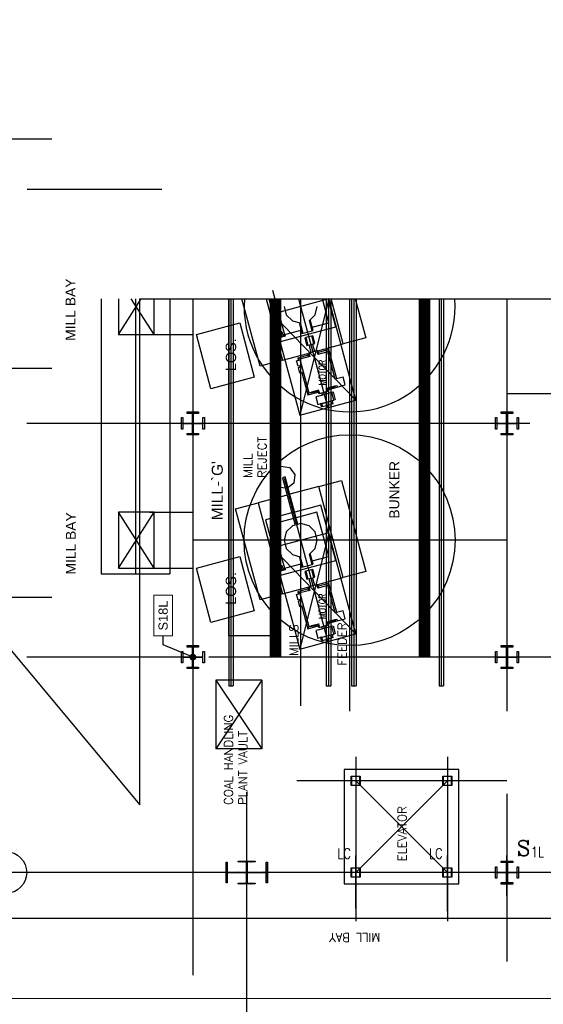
# Model space of a CAD drawing. Header units: inches. Extents: x 0 to 1544102, y -303681 to 23144100.
# Tile 28 of 256: x 44890 to 47745, y -138054 to -132683. Entities that reach past the tile are written whole.
import ezdxf
from ezdxf import colors
from ezdxf.entities.mleader import LeaderData, LeaderLine
from ezdxf.enums import TextEntityAlignment as Align
from ezdxf.math import Vec2, Vec3

# ---------------------------------------------------------------- set-up
doc = ezdxf.new("R2010")
doc.units = ezdxf.units.IN
doc.header["$LTSCALE"] = 1800
doc.header["$MEASUREMENT"] = 0
for name, pattern in [('CENTER', [2, 1.25, -0.25, 0.25, -0.25]), ('CENTER2', [1.125, 0.75, -0.125, 0.125, -0.125]), ('PHANTOM', [63.5, 31.75, -6.35, 6.35, -6.35, 6.35, -6.35])]:
    doc.linetypes.add(name, pattern=pattern)
doc.layers.get('0').update_dxf_attribs({"color": 253, "lineweight": 9})
for name, color, linetype in [('1_01_COAL_MILL_A', 7, 'Continuous'), ('1_01_FURNACE', 7, 'CENTER'), ('1_01_STEEL_TIER1', 7, 'Continuous'), ('1_COLD_PA_TO_APH', 7, 'Continuous'), ('4_01_HOT_PA_TO_MILLS', 7, 'Continuous'), ('CEN', 2, 'CENTER'), ('CENTER', 10, 'CENTER'), ('COL', 1, 'Continuous'), ('Column-Tags', 252, 'Continuous'), ('DIM', 4, 'Continuous'), ('DIMTEXT', 132, 'Continuous'), ('DIMTEXT-CL', 132, 'CENTER'), ('FUEL-MILL-CL', 32, 'CENTER'), ('GRID', 251, 'CENTER'), ('Road', 3, 'Continuous'), ('STEEL-COLUMNS-CL', 252, 'CENTER'), ('STEEL-PLATFORMS', 42, 'Continuous'), ('TEXT', 3, 'Continuous')]:
    doc.layers.add(name, color=color, linetype=linetype)
doc.layers.add('CL', color=8, linetype='CENTER', lineweight=15)
doc.layers.add('Y Center---yog', color=3, linetype='CENTER2', lineweight=13)
doc.styles.add('C4', font='COMPLEX', dxfattribs={"width": 0.75, "height": 625})
doc.styles.add('S3', font='simplex.shx', dxfattribs={"width": 0.75, "height": 320})
doc.styles.add('SIMPLEX', font='SIMPLEX.SHX')
doc.styles.add('Squish', font='simplex.shx', dxfattribs={"width": 0.8})
doc.styles.get("Standard").update_dxf_attribs({"font": 'arial.ttf'})

# ---------------------------------------------------------------- blocks, each defined once
blk = doc.blocks.new('A$C73C87871')
h = blk.add_hatch()
h.set_pattern_fill('ANSI31', color=8, scale=500, style=0)
h.set_pattern_definition([(45, (88221.37, 16000), (-44.194174, 44.194174), [])])
h.paths.add_polyline_path([(0, 900), (-450, 900), (-450, 850), (0, 850)])
h.paths.add_polyline_path([(450, 900), (0, 900), (0, 850), (16, 850), (450, 850)])
h.paths.add_polyline_path([(16, 850), (0, 850), (0, 0), (16, 0), (16, 12.5)])
h.paths.add_polyline_path([(0, 850), (-16, 850), (-16, 0), (0, 0)])
h.paths.add_polyline_path([(16, 0), (0, 0), (0, -850), (16, -850)])
h.paths.add_polyline_path([(0, 0), (-16, 0), (-16, -12.5), (-16, -850), (0, -850)])
h.paths.add_polyline_path([(416, 0), (16, 0), (16, -12.5), (416, -12.5)])
h.paths.add_polyline_path([(416, 12.5), (16, 12.5), (16, 0), (416, 0)])
h.paths.add_polyline_path([(-16, 0), (-416, 0), (-416, -12.5), (-16, -12.5)])
h.paths.add_polyline_path([(-16, 12.5), (-416, 12.5), (-416, 0), (-16, 0)])
h.paths.add_polyline_path([(450, -850), (0, -850), (0, -900), (450, -900)])
h.paths.add_polyline_path([(0, -850), (-16, -850), (-450, -850), (-450, -900), (0, -900)])
at = {"color": 8}
blk.add_line((0, -900), (0, 900), dxfattribs=at)
at = {"layer": 'CEN', "color": 8}
for p, q in [((0, -900), (0, 900)), ((-416, 0), (416, 0))]:
    blk.add_line(p, q, dxfattribs=at)
at = {"layer": 'COL', "color": 8}
for points in [[(-450, 900), (450, 900), (450, 850), (-450, 850)], [(-16, 850), (16, 850), (16, -850), (-16, -850)], [(-16, -12.5), (-416, -12.5), (-416, 12.5), (-16, 12.5)], [(16, -12.5), (416, -12.5), (416, 12.5), (16, 12.5)], [(-450, -850), (450, -850), (450, -900), (-450, -900)]]:
    blk.add_lwpolyline(points, close=True, dxfattribs=at)
blk = doc.blocks.new('COLTAG')
at = {"transparency": 16777216}
blk.add_lwpolyline([(555, 1242), (2322, 1242), (2322, 424), (555, 424)], close=True, dxfattribs=at)
blk.add_attdef('COL', text='', height=400, dxfattribs=at).set_placement((1439, 833), align=Align.MIDDLE_CENTER)
blk = doc.blocks.new('_Dot')
at = {"color": 0, "linetype": 'ByBlock', "lineweight": -2}
blk.add_line((-0.5, 0), (-1, 0), dxfattribs=at)
at = {"color": 0, "linetype": 'ByBlock', "const_width": 0.5}
blk.add_lwpolyline([(-0.25, 0, 1), (0.25, 0, 1)], format="xyb", close=True, dxfattribs=at)

msp = doc.modelspace()

# ---------------------------------------------------------------- hatches: boundary and pattern name
at = {"layer": 'COL'}
h = msp.add_hatch(dxfattribs=at)
h.set_pattern_fill('ANSI31', color=8, scale=25, angle=180, style=0)
h.set_pattern_definition([(225, (-23872.0007, -151734.3734), (2.20970869, -2.20970869), [])])
h.paths.add_polyline_path([(46174.83, -137272.43), (46128.58, -137272.43), (46128.58, -137277.43), (46130.33, -137277.43), (46174.83, -137277.43)])
h.paths.add_polyline_path([(46128.58, -137272.43), (46082.33, -137272.43), (46082.33, -137277.43), (46128.58, -137277.43)])
h.paths.add_polyline_path([(46130.33, -137277.43), (46128.58, -137277.43), (46128.58, -137334.93), (46130.33, -137334.93)])
h.paths.add_polyline_path([(46128.58, -137277.43), (46126.83, -137277.43), (46126.83, -137334.93), (46128.58, -137334.93)])
h.paths.add_polyline_path([(46130.33, -137334.93), (46128.58, -137334.93), (46128.58, -137392.43), (46130.33, -137392.43)])
h.paths.add_polyline_path([(46128.58, -137334.93), (46126.83, -137334.93), (46126.83, -137392.43), (46128.58, -137392.43)])
h.paths.add_polyline_path([(46174.83, -137392.43), (46128.58, -137392.43), (46128.58, -137397.43), (46174.83, -137397.43)])
h.paths.add_polyline_path([(46128.58, -137392.43), (46126.83, -137392.43), (46082.33, -137392.43), (46082.33, -137397.43), (46128.58, -137397.43)])

# ---------------------------------------------------------------- linework, layer by layer
at = {"layer": '1_01_COAL_MILL_A', "color": 8}
for p, q in [((46200.83, -134573.1), (46102.29, -134205.33)), ((46233.77, -134205.33), (46323.5, -134540.23)), ((46249.49, -134205.33), (46312.05, -134438.8)), ((46269.44, -134159.05), (46334.15, -134400.53)), ((46575.63, -134335.83), (46540.66, -134205.33)), ((46613.9, -134357.92), (46573.01, -134205.33)), ((46654.69, -134451.49), (46588.73, -134205.33)), ((46720.21, -134205.33), (46777.37, -134418.62)), ((46331.91, -134247.44), (46344.05, -134292.75)), ((46501.02, -134292.75), (46513.16, -134247.44)), ((46344.05, -134292.75), (46377.22, -134325.92)), ((46469.79, -134323.98), (46501.02, -134292.75)), ((45853.6, -134399.88), (46089.77, -134336.6)), ((46089.77, -134336.6), (46169.07, -134632.54)), ((46312.05, -134438.8), (46613.9, -134357.92)), ((46377.22, -134325.92), (46419.76, -134337.32)), ((46413.78, -134335.72), (46429.55, -134394.57)), ((46419.76, -134337.32), (46434.73, -134393.18)), ((46484.75, -134379.78), (46469.79, -134323.98)), ((46489.92, -134378.4), (46474.17, -134319.6)), ((46485.02, -134360.1), (46575.63, -134335.83)), ((45932.9, -134695.82), (45853.6, -134399.88)), ((46315.75, -134406.6), (46308.48, -134408.55)), ((46308.48, -134408.55), (46309.82, -134413.52)), ((46309.82, -134413.52), (46337.56, -134406.09)), ((46309.82, -134413.52), (46312.86, -134412.71)), ((46310.62, -134416.54), (46309.82, -134413.52)), ((46338.37, -134409.1), (46310.62, -134416.54)), ((46312.86, -134412.71), (46314.04, -134412.39)), ((46314.04, -134412.39), (46320.47, -134410.67)), ((46315.21, -134386.6), (46316.39, -134382.55)), ((46315.3, -134392.64), (46315.21, -134386.6)), ((46322.37, -134390.75), (46315.3, -134392.64)), ((46315.62, -134392.55), (46315.3, -134392.64)), ((46315.3, -134392.64), (46316.77, -134398.1)), ((46320.47, -134410.67), (46315.62, -134392.55)), ((46316.77, -134398.1), (46315.75, -134406.6)), ((46316.39, -134382.55), (46319.43, -134385.47)), ((46319.43, -134385.47), (46322.37, -134390.75)), ((46322.37, -134390.75), (46322.06, -134390.83)), ((46322.06, -134390.83), (46326.91, -134408.94)), ((46323.83, -134396.2), (46322.37, -134390.75)), ((46328.96, -134403.06), (46323.83, -134396.2)), ((46326.91, -134408.94), (46333.34, -134407.22)), ((46336.23, -134401.11), (46328.96, -134403.06)), ((46333.34, -134407.22), (46334.52, -134406.9)), ((46334.15, -134400.53), (46424.65, -134376.28)), ((46334.52, -134406.9), (46337.56, -134406.09)), ((46337.56, -134406.09), (46336.23, -134401.11)), ((46337.56, -134406.09), (46338.37, -134409.1)), ((46429.55, -134394.57), (46484.75, -134379.78)), ((46450.69, -134416.54), (46445.52, -134417.92)), ((46445.52, -134417.92), (46456.84, -134460.18)), ((46487.78, -134406.6), (46450.69, -134416.54)), ((46450.69, -134416.54), (46462.02, -134458.8)), ((46493.92, -134450.25), (46482.6, -134407.99)), ((46484.75, -134379.78), (46489.92, -134378.4)), ((46499.1, -134448.86), (46487.78, -134406.6)), ((46777.37, -134418.62), (46654.69, -134451.49)), ((46456.84, -134460.18), (46462.02, -134458.8)), ((46462.02, -134458.8), (46493.92, -134450.25)), ((46479.37, -134498.4), (46468.3, -134457.11)), ((46498.68, -134493.23), (46487.62, -134451.93)), ((46493.92, -134450.25), (46499.1, -134448.86)), ((46516.82, -134488.43), (46654.69, -134451.49)), ((46323.5, -134540.23), (46461.28, -134503.32)), ((46463.89, -134513.1), (46406.54, -134528.46)), ((46418.02, -134535.09), (46406.54, -134528.46)), ((46406.54, -134528.46), (46409.77, -134540.54)), ((46471.49, -134520.76), (46418.02, -134535.09)), ((46461.25, -134503.26), (46466.43, -134501.87)), ((46466.32, -134522.15), (46461.25, -134503.26)), ((46516.79, -134488.37), (46466.43, -134501.87)), ((46466.43, -134501.87), (46471.49, -134520.76)), ((46516.68, -134508.66), (46511.62, -134489.76)), ((46570.15, -134494.33), (46516.68, -134508.66)), ((46521.86, -134507.27), (46516.79, -134488.37)), ((46576.78, -134482.85), (46519.43, -134498.21)), ((46570.15, -134494.33), (46576.78, -134482.85)), ((46610.25, -134643.99), (46570.15, -134494.33)), ((46619.31, -134641.56), (46576.78, -134482.85)), ((46323.5, -134540.23), (46200.83, -134573.1)), ((46400.36, -134543.06), (46418.47, -134538.21)), ((46408.61, -134573.85), (46400.36, -134543.06)), ((46426.72, -134569), (46408.61, -134573.85)), ((46410.22, -134579.89), (46428.33, -134575.03)), ((46418.47, -134610.68), (46410.22, -134579.89)), ((46418.02, -134535.09), (46467.16, -134718.5)), ((46418.02, -134571.33), (46419.64, -134577.36)), ((46418.47, -134538.21), (46426.72, -134569)), ((46428.33, -134575.03), (46436.58, -134605.82)), ((46169.07, -134632.54), (45932.9, -134695.82)), ((46436.58, -134605.82), (46418.47, -134610.68)), ((46427.89, -134608.15), (46460.53, -134729.98)), ((46653.96, -134632.28), (46610.25, -134643.99)), ((46665.48, -134675.26), (46653.96, -134632.28)), ((46565.83, -134692.06), (46619.3, -134677.73)), ((46565.91, -134692.36), (46565.83, -134692.06)), ((46565.91, -134692.36), (46609.72, -134680.62)), ((46566.97, -134696.35), (46605.61, -134686)), ((46571, -134690.68), (46571.08, -134690.98)), ((46573.43, -134699.73), (46621.72, -134686.79)), ((46605.61, -134686), (46604.54, -134682.01)), ((46610.79, -134684.61), (46605.61, -134686)), ((46609.72, -134680.62), (46610.79, -134684.61)), ((46619.3, -134677.73), (46621.77, -134686.97)), ((46621.77, -134686.97), (46665.48, -134675.26)), ((46460.53, -134729.98), (46517.89, -134714.61)), ((46467.16, -134718.5), (46460.53, -134729.98)), ((46467.16, -134718.5), (46520.64, -134704.17)), ((46476.9, -134716.21), (46482.08, -134714.82)), ((46477.97, -134720.2), (46476.9, -134716.21)), ((46521.79, -134708.46), (46477.97, -134720.2)), ((46520.72, -134704.47), (46482.08, -134714.82)), ((46482.08, -134714.82), (46483.15, -134718.81)), ((46518.04, -134735.72), (46504.28, -134739.45)), ((46504.28, -134739.45), (46515.78, -134782.37)), ((46515.54, -134705.86), (46515.46, -134705.56)), ((46520.52, -134724.45), (46516.61, -134709.84)), ((46518.04, -134735.72), (46599.84, -134713.8)), ((46570.89, -134710.96), (46520.52, -134724.45)), ((46520.64, -134704.17), (46520.72, -134704.47)), ((46521.79, -134708.46), (46525.7, -134723.07)), ((46541.29, -134729.49), (46538.63, -134719.6)), ((46560.6, -134724.32), (46557.95, -134714.42)), ((46566.97, -134696.35), (46570.89, -134710.96)), ((46570.89, -134710.96), (46576.06, -134709.57)), ((46576.06, -134709.57), (46572.15, -134694.96)), ((46603.34, -134758.94), (46591.82, -134715.95)), ((46599.84, -134713.8), (46611.36, -134756.79)), ((46515.78, -134782.37), (46529.55, -134778.68)), ((46529.55, -134778.68), (46603.34, -134758.94)), ((46534.69, -134777.33), (46529.55, -134778.68)), ((46531.65, -134778.28), (46593.35, -134761.75)), ((46536.18, -134795.19), (46531.65, -134778.28)), ((46541.35, -134793.8), (46536.18, -134795.19)), ((46536.82, -134776.9), (46541.35, -134793.8)), ((46541.35, -134793.8), (46592.7, -134780.04)), ((46552.84, -134772.6), (46552.8, -134772.48)), ((46572.16, -134767.43), (46572.12, -134767.3)), ((46592.7, -134780.04), (46588.17, -134763.14)), ((46597.88, -134778.65), (46592.7, -134780.04)), ((46593.35, -134761.75), (46597.88, -134778.65)), ((46611.36, -134756.79), (46603.34, -134758.94)), ((46276.53, -135148.28), (46314.48, -135119.16)), ((46314.48, -135119.16), (46361.9, -135125.41)), ((46270.28, -135195.71), (46276.53, -135148.28)), ((46361.9, -135125.41), (46391.02, -135163.36)), ((46391.02, -135163.36), (46384.78, -135210.78)), ((46299.4, -135233.66), (46270.28, -135195.71)), ((46338.3, -135177.48), (46322.91, -135181.61)), ((46322.91, -135181.61), (46392.13, -135439.96)), ((46407.53, -135435.83), (46338.3, -135177.48)), ((46384.78, -135210.78), (46353.63, -135234.69)), ((46521.57, -135229.64), (46363.62, -135271.96)), ((46521.57, -135229.64), (46644.24, -135196.77)), ((46654.69, -135726.49), (46521.57, -135229.64)), ((46644.24, -135196.77), (46777.37, -135693.62)), ((46348.22, -135276.09), (46190.37, -135318.39)), ((46338.22, -135238.77), (46299.4, -135233.66)), ((46067.7, -135351.26), (46190.37, -135318.39)), ((46190.37, -135318.39), (46323.5, -135815.23)), ((46533.02, -135331.07), (46389.74, -135369.46)), ((46613.9, -135632.92), (46533.02, -135331.07)), ((46200.83, -135848.1), (46067.7, -135351.26)), ((46374.35, -135373.59), (46231.17, -135411.95)), ((46510.92, -135369.34), (46397.83, -135399.65)), ((46575.63, -135610.83), (46510.92, -135369.34)), ((46231.17, -135411.95), (46312.05, -135713.8)), ((46382.44, -135403.77), (46269.44, -135434.05)), ((46269.44, -135434.05), (46334.15, -135675.53)), ((46377.22, -135443.95), (46344.05, -135477.13)), ((46422.53, -135431.81), (46377.22, -135443.95)), ((46467.85, -135443.95), (46422.53, -135431.81)), ((46501.02, -135477.13), (46467.85, -135443.95)), ((46344.05, -135477.13), (46331.91, -135522.44)), ((46513.16, -135522.44), (46501.02, -135477.13)), ((46331.91, -135522.44), (46344.05, -135567.75)), ((46501.02, -135567.75), (46513.16, -135522.44)), ((46344.05, -135567.75), (46377.22, -135600.92)), ((46377.22, -135600.92), (46419.76, -135612.32)), ((46469.79, -135598.98), (46501.02, -135567.75)), ((46484.75, -135654.78), (46469.79, -135598.98)), ((46489.92, -135653.4), (46474.17, -135594.6)), ((45853.6, -135674.88), (46089.77, -135611.6)), ((46089.77, -135611.6), (46169.07, -135907.54)), ((46312.05, -135713.8), (46613.9, -135632.92)), ((46315.21, -135661.6), (46316.39, -135657.55)), ((46316.39, -135657.55), (46319.43, -135660.47)), ((46334.15, -135675.53), (46424.65, -135651.28)), ((46413.78, -135610.72), (46429.55, -135669.57)), ((46419.76, -135612.32), (46434.73, -135668.18)), ((46429.55, -135669.57), (46484.75, -135654.78)), ((46484.75, -135654.78), (46489.92, -135653.4)), ((46485.02, -135635.1), (46575.63, -135610.83)), ((45932.9, -135970.82), (45853.6, -135674.88)), ((46315.75, -135681.6), (46308.48, -135683.55)), ((46308.48, -135683.55), (46309.82, -135688.52)), ((46309.82, -135688.52), (46337.56, -135681.09)), ((46309.82, -135688.52), (46312.86, -135687.71)), ((46310.62, -135691.54), (46309.82, -135688.52)), ((46338.37, -135684.1), (46310.62, -135691.54)), ((46312.86, -135687.71), (46314.04, -135687.39)), ((46314.04, -135687.39), (46320.47, -135685.67)), ((46315.3, -135667.64), (46315.21, -135661.6)), ((46322.37, -135665.75), (46315.3, -135667.64)), ((46315.62, -135667.55), (46315.3, -135667.64)), ((46315.3, -135667.64), (46316.77, -135673.1)), ((46320.47, -135685.67), (46315.62, -135667.55)), ((46316.77, -135673.1), (46315.75, -135681.6)), ((46319.43, -135660.47), (46322.37, -135665.75)), ((46322.37, -135665.75), (46322.06, -135665.83)), ((46322.06, -135665.83), (46326.91, -135683.94)), ((46323.83, -135671.2), (46322.37, -135665.75)), ((46328.96, -135678.06), (46323.83, -135671.2)), ((46326.91, -135683.94), (46333.34, -135682.22)), ((46336.23, -135676.11), (46328.96, -135678.06)), ((46333.34, -135682.22), (46334.52, -135681.9)), ((46334.52, -135681.9), (46337.56, -135681.09)), ((46337.56, -135681.09), (46336.23, -135676.11)), ((46337.56, -135681.09), (46338.37, -135684.1)), ((46450.69, -135691.54), (46445.52, -135692.92)), ((46445.52, -135692.92), (46456.84, -135735.18)), ((46487.78, -135681.6), (46450.69, -135691.54)), ((46450.69, -135691.54), (46462.02, -135733.8)), ((46493.92, -135725.25), (46482.6, -135682.99)), ((46499.1, -135723.86), (46487.78, -135681.6)), ((46777.37, -135693.62), (46654.69, -135726.49)), ((46456.84, -135735.18), (46462.02, -135733.8)), ((46462.02, -135733.8), (46493.92, -135725.25)), ((46516.79, -135763.37), (46466.43, -135776.87)), ((46479.37, -135773.4), (46468.3, -135732.11)), ((46498.68, -135768.23), (46487.62, -135726.93)), ((46493.92, -135725.25), (46499.1, -135723.86)), ((46516.68, -135783.66), (46511.62, -135764.76)), ((46521.86, -135782.27), (46516.79, -135763.37)), ((46516.82, -135763.43), (46654.69, -135726.49)), ((46576.78, -135757.85), (46519.43, -135773.21)), ((46570.15, -135769.33), (46576.78, -135757.85)), ((46619.31, -135916.56), (46576.78, -135757.85)), ((46323.5, -135815.23), (46200.83, -135848.1)), ((46323.5, -135815.23), (46461.28, -135778.32)), ((46400.36, -135818.06), (46418.47, -135813.21)), ((46408.61, -135848.85), (46400.36, -135818.06)), ((46463.89, -135788.1), (46406.54, -135803.46)), ((46418.02, -135810.09), (46406.54, -135803.46)), ((46406.54, -135803.46), (46409.77, -135815.54)), ((46471.49, -135795.76), (46418.02, -135810.09)), ((46418.02, -135810.09), (46467.16, -135993.5)), ((46418.47, -135813.21), (46426.72, -135844)), ((46461.25, -135778.26), (46466.43, -135776.87)), ((46466.32, -135797.15), (46461.25, -135778.26)), ((46466.43, -135776.87), (46471.49, -135795.76)), ((46570.15, -135769.33), (46516.68, -135783.66)), ((46610.25, -135918.99), (46570.15, -135769.33)), ((46426.72, -135844), (46408.61, -135848.85)), ((46410.22, -135854.89), (46428.33, -135850.03)), ((46418.47, -135885.68), (46410.22, -135854.89)), ((46418.02, -135846.33), (46419.64, -135852.36)), ((46428.33, -135850.03), (46436.58, -135880.82)), ((46169.07, -135907.54), (45932.9, -135970.82)), ((46436.58, -135880.82), (46418.47, -135885.68)), ((46427.89, -135883.15), (46460.53, -136004.98)), ((46653.96, -135907.28), (46610.25, -135918.99)), ((46665.48, -135950.26), (46653.96, -135907.28)), ((46467.16, -135993.5), (46520.64, -135979.17)), ((46520.72, -135979.47), (46482.08, -135989.82)), ((46515.54, -135980.86), (46515.46, -135980.56)), ((46520.64, -135979.17), (46520.72, -135979.47)), ((46565.83, -135967.06), (46619.3, -135952.73)), ((46565.91, -135967.36), (46565.83, -135967.06)), ((46565.91, -135967.36), (46609.72, -135955.62)), ((46566.97, -135971.35), (46605.61, -135961)), ((46566.97, -135971.35), (46570.89, -135985.96)), ((46571, -135965.68), (46571.08, -135965.98)), ((46576.06, -135984.57), (46572.15, -135969.96)), ((46573.43, -135974.73), (46621.72, -135961.79)), ((46605.61, -135961), (46604.54, -135957.01)), ((46610.79, -135959.61), (46605.61, -135961)), ((46609.72, -135955.62), (46610.79, -135959.61)), ((46619.3, -135952.73), (46621.77, -135961.97)), ((46621.77, -135961.97), (46665.48, -135950.26)), ((46460.53, -136004.98), (46517.89, -135989.61)), ((46467.16, -135993.5), (46460.53, -136004.98)), ((46476.9, -135991.21), (46482.08, -135989.82)), ((46477.97, -135995.2), (46476.9, -135991.21)), ((46521.79, -135983.46), (46477.97, -135995.2)), ((46482.08, -135989.82), (46483.15, -135993.81)), ((46518.04, -136010.72), (46504.28, -136014.45)), ((46504.28, -136014.45), (46515.78, -136057.37)), ((46520.52, -135999.45), (46516.61, -135984.84)), ((46518.04, -136010.72), (46599.84, -135988.8)), ((46570.89, -135985.96), (46520.52, -135999.45)), ((46521.79, -135983.46), (46525.7, -135998.07)), ((46529.55, -136053.68), (46603.34, -136033.94)), ((46541.29, -136004.49), (46538.63, -135994.6)), ((46560.6, -135999.32), (46557.95, -135989.42)), ((46570.89, -135985.96), (46576.06, -135984.57)), ((46603.34, -136033.94), (46591.82, -135990.95)), ((46599.84, -135988.8), (46611.36, -136031.79)), ((46611.36, -136031.79), (46603.34, -136033.94)), ((46515.78, -136057.37), (46529.55, -136053.68)), ((46534.69, -136052.33), (46529.55, -136053.68)), ((46531.65, -136053.28), (46593.35, -136036.75)), ((46536.18, -136070.19), (46531.65, -136053.28)), ((46541.35, -136068.8), (46536.18, -136070.19)), ((46536.82, -136051.9), (46541.35, -136068.8)), ((46541.35, -136068.8), (46592.7, -136055.04)), ((46552.84, -136047.6), (46552.8, -136047.48)), ((46572.16, -136042.43), (46572.12, -136042.3)), ((46592.7, -136055.04), (46588.17, -136038.14)), ((46597.88, -136053.65), (46592.7, -136055.04)), ((46593.35, -136036.75), (46597.88, -136053.65))]:
    msp.add_line(p, q, dxfattribs=at)
at = {"layer": '1_01_FURNACE', "color": 8}
msp.add_line((45522.33, -134205.33), (45522.33, -135705.66), dxfattribs=at)
at = {"layer": '1_01_STEEL_TIER1', "color": 8}
for p, q in [((46697.33, -137309.93), (46747.33, -137309.93)), ((46697.33, -137359.93), (46697.33, -137309.93)), ((46745.33, -137311.93), (46699.33, -137311.93)), ((46699.33, -137311.93), (46699.33, -137357.93)), ((46745.33, -137357.93), (46745.33, -137311.93)), ((46747.33, -137309.93), (46747.33, -137359.93)), ((47197.33, -137309.93), (47247.33, -137309.93)), ((47197.33, -137359.93), (47197.33, -137309.93)), ((47245.33, -137311.93), (47199.33, -137311.93)), ((47199.33, -137311.93), (47199.33, -137357.93)), ((47245.33, -137357.93), (47245.33, -137311.93)), ((47247.33, -137309.93), (47247.33, -137359.93)), ((46747.33, -137359.93), (46697.33, -137359.93)), ((46699.33, -137357.93), (46745.33, -137357.93)), ((47247.33, -137359.93), (47197.33, -137359.93)), ((47199.33, -137357.93), (47245.33, -137357.93))]:
    msp.add_line(p, q, dxfattribs=at)
for points in [[(45772.34, -134916.24), (45772.34, -134853.74), (45780.21, -134853.74), (45780.21, -134882.99), (45832.84, -134882.99), (45832.84, -134830.36), (45803.59, -134830.36), (45803.59, -134822.49), (45866.09, -134822.49), (45866.09, -134830.36), (45836.84, -134830.36), (45836.84, -134882.99), (45889.46, -134882.99), (45889.46, -134853.74), (45897.34, -134853.74), (45897.34, -134916.24), (45889.46, -134916.24), (45889.46, -134886.99), (45836.84, -134886.99), (45836.84, -134939.61), (45866.09, -134939.61), (45866.09, -134947.49), (45803.59, -134947.49), (45803.59, -134939.61), (45832.84, -134939.61), (45832.84, -134886.99), (45780.21, -134886.99), (45780.21, -134916.24), (45772.34, -134916.24)], [(47484.83, -134916.23), (47484.83, -134853.73), (47492.7, -134853.73), (47492.7, -134882.98), (47545.33, -134882.98), (47545.33, -134830.36), (47516.08, -134830.36), (47516.08, -134822.48), (47578.58, -134822.48), (47578.58, -134830.36), (47549.33, -134830.36), (47549.33, -134882.98), (47601.95, -134882.98), (47601.95, -134853.73), (47609.83, -134853.73), (47609.83, -134916.23), (47601.95, -134916.23), (47601.95, -134886.98), (47549.33, -134886.98), (47549.33, -134939.61), (47578.58, -134939.61), (47578.58, -134947.48), (47516.08, -134947.48), (47516.08, -134939.61), (47545.33, -134939.61), (47545.33, -134886.98), (47492.7, -134886.98), (47492.7, -134916.23), (47484.83, -134916.23)], [(45772.34, -136191.19), (45772.34, -136128.69), (45780.21, -136128.69), (45780.21, -136157.94), (45832.84, -136157.94), (45832.84, -136105.31), (45803.59, -136105.31), (45803.59, -136097.44), (45866.09, -136097.44), (45866.09, -136105.31), (45836.84, -136105.31), (45836.84, -136157.94), (45889.46, -136157.94), (45889.46, -136128.69), (45897.34, -136128.69), (45897.34, -136191.19), (45889.46, -136191.19), (45889.46, -136161.94), (45836.84, -136161.94), (45836.84, -136214.56), (45866.09, -136214.56), (45866.09, -136222.44), (45803.59, -136222.44), (45803.59, -136214.56), (45832.84, -136214.56), (45832.84, -136161.94), (45780.21, -136161.94), (45780.21, -136191.19), (45772.34, -136191.19)], [(47484.83, -136191.2), (47484.83, -136128.7), (47492.7, -136128.7), (47492.7, -136157.95), (47545.33, -136157.95), (47545.33, -136105.33), (47516.08, -136105.33), (47516.08, -136097.45), (47578.58, -136097.45), (47578.58, -136105.33), (47549.33, -136105.33), (47549.33, -136157.95), (47601.95, -136157.95), (47601.95, -136128.7), (47609.83, -136128.7), (47609.83, -136191.2), (47601.95, -136191.2), (47601.95, -136161.95), (47549.33, -136161.95), (47549.33, -136214.58), (47578.58, -136214.58), (47578.58, -136222.45), (47516.08, -136222.45), (47516.08, -136214.58), (47545.33, -136214.58), (47545.33, -136161.95), (47492.7, -136161.95), (47492.7, -136191.2), (47484.83, -136191.2)], [(47484.83, -137366.23), (47484.83, -137303.73), (47492.7, -137303.73), (47492.7, -137332.98), (47545.33, -137332.98), (47545.33, -137280.36), (47516.08, -137280.36), (47516.08, -137272.48), (47578.58, -137272.48), (47578.58, -137280.36), (47549.33, -137280.36), (47549.33, -137332.98), (47601.95, -137332.98), (47601.95, -137303.73), (47609.83, -137303.73), (47609.83, -137366.23), (47601.95, -137366.23), (47601.95, -137336.98), (47549.33, -137336.98), (47549.33, -137389.61), (47578.58, -137389.61), (47578.58, -137397.48), (47516.08, -137397.48), (47516.08, -137389.61), (47545.33, -137389.61), (47545.33, -137336.98), (47492.7, -137336.98), (47492.7, -137366.23), (47484.83, -137366.23)], [(47484.83, -137366.23), (47484.83, -137303.73), (47492.7, -137303.73), (47492.7, -137332.98), (47545.33, -137332.98), (47545.33, -137280.35), (47516.08, -137280.35), (47516.08, -137272.48), (47578.58, -137272.48), (47578.58, -137280.35), (47549.33, -137280.35), (47549.33, -137332.98), (47601.95, -137332.98), (47601.95, -137303.73), (47609.83, -137303.73), (47609.83, -137366.23), (47601.95, -137366.23), (47601.95, -137336.98), (47549.33, -137336.98), (47549.33, -137389.6), (47578.58, -137389.6), (47578.58, -137397.48), (47516.08, -137397.48), (47516.08, -137389.6), (47545.33, -137389.6), (47545.33, -137336.98), (47492.7, -137336.98), (47492.7, -137366.23), (47484.83, -137366.23)]]:
    msp.add_lwpolyline(points, dxfattribs=at)
at = {"layer": '1_COLD_PA_TO_APH', "color": 8}
for p, q in [((45334.83, -134205.33), (45334.83, -135705.66)), ((45709.83, -134205.33), (45709.83, -135705.66)), ((45598.21, -134399.41), (45834.83, -134399.41)), ((45598.21, -135369.66), (45834.83, -135369.66)), ((45334.83, -135705.66), (45709.83, -135705.66)), ((45598.21, -135674.41), (45834.83, -135674.41)), ((46209.83, -136284.94), (45959.83, -136284.94)), ((45959.83, -136284.94), (45959.83, -136659.94)), ((46209.83, -136284.94), (46209.83, -136659.94)), ((46209.83, -136659.94), (45959.83, -136659.94))]:
    msp.add_line(p, q, dxfattribs=at)
at = {"layer": '1_COLD_PA_TO_APH', "color": 8, "elevation": 4128.13}
msp.add_lwpolyline([(45428.21, -134205.33), (45428.21, -134399.41), (45623.21, -134399.41), (45623.21, -134205.33)], dxfattribs=at)
msp.add_lwpolyline([(45623.21, -135674.41), (45623.21, -135369.66), (45428.21, -135369.66), (45428.21, -135674.41)], close=True, dxfattribs=at)
at = {"layer": '4_01_HOT_PA_TO_MILLS', "color": 8}
for p, q in [((45428.21, -134399.41, 4128.13), (45552.4, -134205.33, 4128.13)), ((45623.21, -134399.41, 4128.13), (45499.02, -134205.33, 4128.13)), ((45428.21, -135674.41, 4128.13), (45623.21, -135369.66, 4128.13)), ((45623.21, -135674.41, 4128.13), (45428.21, -135369.66, 4128.13))]:
    msp.add_line(p, q, dxfattribs=at)
at = {"layer": 'CEN', "color": 8}
for p, q in [((46722.33, -137530.8), (46722.33, -137241.18)), ((47222.33, -137546.15), (47222.33, -137241.18)), ((47547.33, -137461.71), (47547.33, -137241.18)), ((46128.58, -137272.43), (46128.58, -137397.43)), ((46152.52, -137334.93), (46104.63, -137334.93))]:
    msp.add_line(p, q, dxfattribs=at)
at = {"layer": 'CEN', "color": 8, "linetype": 'CENTER', "ltscale": 10}
msp.add_line((56422.41, -137334.94), (24413.08, -137334.94), dxfattribs=at)
at = {"layer": 'CENTER', "color": 8}
for p, q in [((46411.25, -134205.33), (46570.82, -134800.85)), ((46422.31, -134205.33), (46422.31, -136426.4)), ((46689.06, -134205.33), (46689.06, -136617.34)), ((46331.71, -135183.46), (46570.82, -136075.85)), ((47547.33, -135522.44), (45834.83, -135522.44)), ((47222.33, -137334.94), (46722.33, -136834.94)), ((47222.33, -136834.94), (46722.33, -137334.94))]:
    msp.add_line(p, q, dxfattribs=at)
at = {"layer": 'CL', "color": 8, "ltscale": 100}
msp.add_line((63534.99, -138022.43), (17066.08, -138022.43), dxfattribs=at)
at = {"layer": 'COL', "color": 8}
for points in [[(46082.33, -137272.43), (46174.83, -137272.43), (46174.83, -137277.43), (46082.33, -137277.43)], [(46126.83, -137277.43), (46130.33, -137277.43), (46130.33, -137392.43), (46126.83, -137392.43)], [(46082.33, -137392.43), (46174.83, -137392.43), (46174.83, -137397.43), (46082.33, -137397.43)]]:
    msp.add_lwpolyline(points, close=True, dxfattribs=at)
at = {"layer": 'DIM'}
msp.add_lwpolyline([(29443.81, -134205.33), (40944.99, -134205.33), (40944.99, -131445.04), (45545.46, -136965.61), (45545.46, -134205.33), (57046.65, -134205.33)], dxfattribs=at)
at = {"layer": 'DIMTEXT', "color": 8}
for p, q in [((46028.58, -134205.33), (46028.58, -136043.67)), ((46278.58, -134205.33), (46278.58, -136043.67)), ((46278.58, -136043.67), (46028.58, -136043.67)), ((46209.83, -136284.94), (45959.83, -136659.94)), ((45959.83, -136284.94), (46209.83, -136659.94))]:
    msp.add_line(p, q, dxfattribs=at)
for centre, radius in [((46689.06, -135522.28), 575.15), ((44815.13, -137334.93), 113.68)]:
    msp.add_circle(centre, radius, dxfattribs=at)
msp.add_arc((46689.06, -134247.28), 575.15, 175.8165, 4.1835, dxfattribs=at)
at = {"layer": 'DIMTEXT-CL', "color": 8}
for p, q in [((45666.08, -133609.94), (44931.11, -133609.94)), ((45666.08, -134884.94), (44928.81, -134884.94)), ((45666.08, -134884.94), (44928.81, -134884.94)), ((45834.83, -136178.06), (45834.83, -137894.98)), ((47496.7, -137334.93), (41483.86, -137334.93)), ((47547.33, -137334.94), (47547.33, -137820.35))]:
    msp.add_line(p, q, dxfattribs=at)
at = {"layer": 'FUEL-MILL-CL', "color": 8, "linetype": 'PHANTOM'}
for p, q in [((46575.87, -134206.29), (46269.19, -134288.47)), ((46575.87, -134206.29), (46417.24, -134840.98)), ((46723.92, -134758.8), (46575.87, -134206.29)), ((46269.19, -134288.47), (46417.24, -134840.98)), ((46723.92, -134758.8), (46269.19, -134288.47)), ((46417.24, -134840.98), (46723.92, -134758.8)), ((46575.87, -135481.29), (46269.19, -135563.47)), ((46575.87, -135481.29), (46417.24, -136115.98)), ((46723.92, -136033.8), (46575.87, -135481.29)), ((46269.19, -135563.47), (46417.24, -136115.98)), ((46723.92, -136033.8), (46269.19, -135563.47)), ((46417.24, -136115.98), (46723.92, -136033.8))]:
    msp.add_line(p, q, dxfattribs=at)
at = {"layer": 'GRID', "color": 8}
for p, q in [((45066.08, -133334.93), (40028.58, -133334.93)), ((45066.08, -134584.93), (40028.58, -134584.93)), ((45066.08, -135834.93), (40028.58, -135834.93)), ((46128.58, -145478.63), (46128.58, -136897.43)), ((56541.08, -137334.93), (39653.58, -137334.93))]:
    msp.add_line(p, q, dxfattribs=at)
at = {"layer": 'Road', "color": 8}
msp.add_line((62066.08, -137584.93), (18535.19, -137584.93), dxfattribs=at)
at = {"layer": 'STEEL-COLUMNS-CL', "color": 8}
for p, q in [((45834.83, -134205.33), (45834.83, -136178.06)), ((46029.83, -134205.33, 163.58), (46029.83, -136316.19, -363.89)), ((46042.33, -134205.33, 163.58), (46042.33, -136316.19, -363.89)), ((46054.83, -134205.33, 163.58), (46054.83, -136316.19, -363.89)), ((46561.7, -134205.33, 163.58), (46561.7, -136316.19, -363.89)), ((46574.2, -134205.33, 163.58), (46574.2, -136316.19, -363.89)), ((46586.7, -134205.33, 163.58), (46586.7, -136316.19, -363.89)), ((46699.2, -134205.33, 163.58), (46699.2, -136316.19, -363.89)), ((46711.7, -134205.33, 163.58), (46711.7, -136316.19, -363.89)), ((46724.2, -134205.33, 163.58), (46724.2, -136316.19, -363.89)), ((47176.7, -134205.33, 163.58), (47176.7, -136316.19, -363.89)), ((47189.2, -134205.33, 163.58), (47189.2, -136316.19, -363.89)), ((47201.7, -134205.33, 163.58), (47201.7, -136316.19, -363.89)), ((47547.33, -134205.33), (47547.33, -137432.34)), ((47547.33, -134722.44), (49153.58, -134722.44)), ((45813.3, -134884.94), (44928.81, -134884.94)), ((47672.26, -134884.94), (45672.34, -134884.94)), ((45819.71, -136159.94), (44928.75, -136159.94)), ((47609.83, -136159.94), (45922.34, -136159.94)), ((49079.94, -136159.91), (47359.83, -136159.95)), ((46029.83, -136316.19), (46054.83, -136316.19, 45.29)), ((46561.7, -136316.19, 0), (46586.7, -136316.19, 45.29)), ((46699.2, -136316.19, 0), (46724.2, -136316.19, 45.29)), ((47176.7, -136316.19), (47201.7, -136316.19, 45.29)), ((46722.33, -136703.06), (46722.33, -137600.88)), ((47222.33, -136703.06), (47222.33, -137600.88)), ((47547.33, -136834.94), (46401.62, -136834.94)), ((46697.33, -136809.93), (46747.33, -136809.93)), ((46697.33, -136859.94), (46697.33, -136809.93)), ((46745.33, -136811.94), (46699.33, -136811.94)), ((46699.33, -136811.94), (46699.33, -136857.93)), ((46745.33, -136857.93), (46745.33, -136811.94)), ((46747.33, -136809.93), (46747.33, -136859.94)), ((47197.33, -136809.93), (47247.33, -136809.93)), ((47197.33, -136859.94), (47197.33, -136809.93)), ((47245.33, -136811.94), (47199.33, -136811.94)), ((47199.33, -136811.94), (47199.33, -136857.93)), ((47245.33, -136857.93), (47245.33, -136811.94)), ((47247.33, -136809.93), (47247.33, -136859.94)), ((46747.33, -136859.94), (46697.33, -136859.94)), ((46699.33, -136857.93), (46745.33, -136857.93)), ((47247.33, -136859.94), (47197.33, -136859.94)), ((47199.33, -136857.93), (47245.33, -136857.93)), ((46697.33, -137309.93), (46747.33, -137309.93)), ((46697.33, -137359.93), (46697.33, -137309.93)), ((46745.33, -137311.94), (46699.33, -137311.94)), ((46699.33, -137311.94), (46699.33, -137357.93)), ((46745.33, -137357.93), (46745.33, -137311.94)), ((46747.33, -137309.93), (46747.33, -137359.93)), ((47197.33, -137309.93), (47247.33, -137309.93)), ((47197.33, -137359.93), (47197.33, -137309.93)), ((47245.33, -137311.94), (47199.33, -137311.94)), ((47199.33, -137311.94), (47199.33, -137357.93)), ((47245.33, -137357.93), (47245.33, -137311.94)), ((47247.33, -137309.93), (47247.33, -137359.93)), ((46747.33, -137359.93), (46697.33, -137359.93)), ((46699.33, -137357.93), (46745.33, -137357.93)), ((55049.71, -137334.94), (46777.95, -137334.93)), ((47247.33, -137359.93), (47197.33, -137359.93)), ((47199.33, -137357.93), (47245.33, -137357.93))]:
    msp.add_line(p, q, dxfattribs=at)
at = {"layer": 'TEXT', "color": 8}
msp.add_lwpolyline([(47284.83, -137397.44), (47284.83, -136772.44), (46659.83, -136772.44), (46659.83, -137397.44)], close=True, dxfattribs=at)
at = {"layer": 'Y Center---yog', "color": 8, "linetype": 'CENTER', "ltscale": 50}
msp.add_line((46691.08, -134205.33, 4128.13), (46691.08, -136117.56, 4128.13), dxfattribs=at)
at = {"layer": 'Y Center---yog', "color": 8, "ltscale": 5, "const_width": 62.5, "elevation": 4473.87}
for points in [[(46284.82, -136159.94), (46284.82, -134205.33)], [(47097.32, -136159.94), (47097.32, -134205.33)]]:
    msp.add_lwpolyline(points, dxfattribs=at)

# ---------------------------------------------------------------- block references
at = {"layer": 'COL', "color": 8, "xscale": 0.125, "yscale": 0.125, "zscale": 0.125, "rotation": 90}
msp.add_blockref('A$C73C87871', (46128.58, -137335.06), dxfattribs=at)

# ---------------------------------------------------------------- texts
at = {"layer": 'DIMTEXT', "color": 8}
for s, height, p in [('MILL BAY', 54, (45194.36, -134434.56, 8256.25)), ('LOS.', 56.25, (46070.46, -134599.89)), (" MILL-`G'", 60, (45997.67, -135437.27)), (" MILL-`G'", 60, (45997.67, -135437.27)), ('BUNKER', 54, (46960.01, -135404.56, 8256.25)), ('MILL BAY', 54, (45196.26, -135709.56, 8256.25)), ('LOS.', 56.25, (46070.46, -135874.89))]:
    msp.add_text(s, height=height, rotation=90, dxfattribs=at).set_placement(p)
at = {"layer": 'DIMTEXT', "color": 8, "style": 'Squish'}
msp.add_text('ELEVATOR', height=46.875, rotation=90, dxfattribs=at).set_placement((46998.92, -137274.25))
at = {"layer": 'DIMTEXT', "color": 8, "char_height": 46.875}
for s, insert, width, attachment_point, rotation, style in [('{\\W1;MILL REJECT}', (46235.22, -135182.6), 319.4572, 7, 90, 'Squish'), ('{\\W1;MILLS}', (46408.77, -136154.27, -4128.13), 243.6777, 7, 90, 'Squish'), ('{\\W1;FEEDER}', (46671.99, -136206.13, -4128.13), 319.4572, 7, 90, 'Squish'), ('{\\W1;COAL HANDLING PLANT VAULT}', (46130.22, -136966.35), 573.1288, 7, 90, 'Squish'), ('MILL BAY', (46856.51, -137712.74), 504.8813, 1, 180, 'SIMPLEX')]:
    msp.add_mtext(s, dxfattribs=dict(at, insert=insert, width=width, attachment_point=attachment_point, rotation=rotation, style=style))
at = {"layer": 'STEEL-PLATFORMS', "color": 8, "style": 'S3', "width": 0.8}
for p in [(46559.87, -134677.93), (46559.87, -135952.93)]:
    msp.add_text('MOTOR', height=38.672, rotation=90, dxfattribs=at).set_placement(p)
at = {"layer": 'TEXT', "color": 8, "style": 'C4', "text_generation_flag": 6}
msp.add_text('S', height=84.38, rotation=180, dxfattribs=at).set_placement((47601.02, -137243.8))
at = {"layer": 'TEXT', "color": 8, "style": 'S3', "width": 0.8}
for s, p in [('LC', (46623.23, -137259.33)), ('LC', (47123.23, -137259.33)), ('1L', (47677.52, -137250.37))]:
    msp.add_text(s, height=56.25, dxfattribs=at).set_placement(p)

# ---------------------------------------------------------------- leaders
at = {"layer": 'Column-Tags', "color": 8}
ml = msp.add_multileader_block('Standard', dxfattribs=at)
ml.set_content('COLTAG', color=8, scale=0.125)
ml.set_attribute('COL', 'S18L', width=0)
ml.set_leader_properties()
ml.set_arrow_properties(name='DOT')
ml.build(insert=Vec2(0, 0))
ml.multileader.update_dxf_attribs({"text_right_attachment_type": 6, "dogleg_length": 400, "arrow_head_size": 37.5})
ctx = ml.context
ctx.base_point, ctx.char_height, ctx.arrow_head_size, ctx.landing_gap_size, ctx.plane_origin, ctx.plane_x_axis, ctx.plane_y_axis = Vec3(45672.33, -136043.49), 0.0225, 37.5, 0.0112, Vec3(45836.83, -136157.94), Vec3(0, 1), Vec3(-1, 0)
ctx.right_attachment = 6
notes = []
notes.append((ctx, [(0, (1, 1, 0), (45672.33, -136093.49), (0, 1), 50, [(0, [(45834.84, -136159.94)], 0, [])])]))
ctx.block.insert, ctx.block.rotation = Vec3(45776.44, -136112.88), 1.5707963
for ctx, leaders in notes:
    for number, flags, end, landing, length, lines in leaders:
        leader = LeaderData()
        leader.index, (leader.has_last_leader_line, leader.has_dogleg_vector, leader.attachment_direction) = number, flags
        leader.last_leader_point, leader.dogleg_vector, leader.dogleg_length = Vec3(end), Vec3(landing), length
        for number, points, colour, breaks in lines:
            line = LeaderLine()
            line.index, line.vertices, line.color, line.breaks = number, Vec3.list(points), colors.encode_raw_color(colour), breaks
            leader.lines.append(line)
        ctx.leaders.append(leader)

doc.saveas('drawing.dxf')
